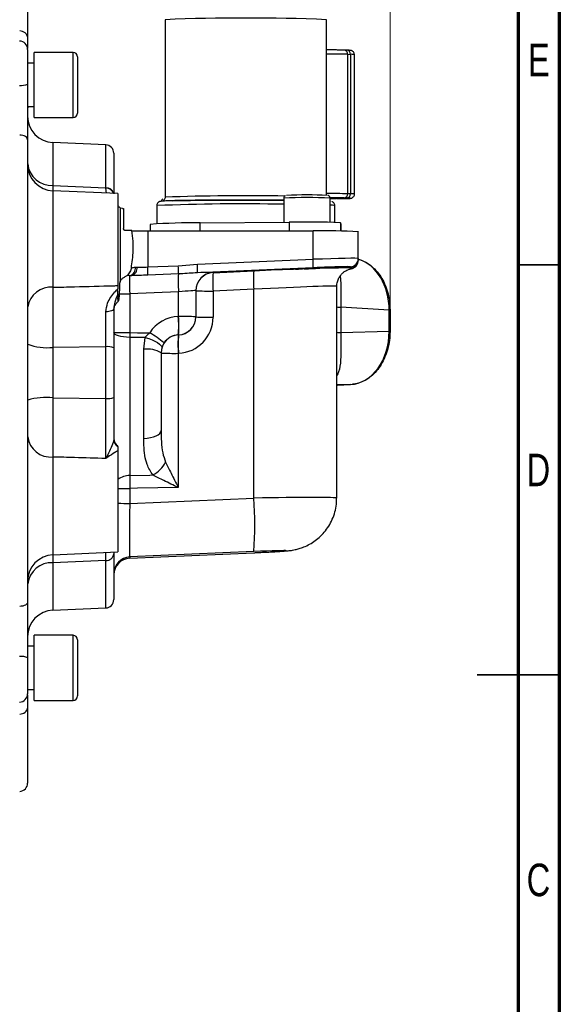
# Model space of a CAD drawing. Header units: inches. Extents: x 0.6 to 16.3, y 0.2 to 11.5.
# Tile 15 of 16: x 13.7 to 16.3, y 4.3 to 9. Entities that reach past the tile are written whole.
import ezdxf

# ---------------------------------------------------------------- set-up
doc = ezdxf.new("R2010")
doc.units = ezdxf.units.IN
doc.header["$MEASUREMENT"] = 0
doc.styles.add('SLDTEXTSTYLE0', font='TXT', dxfattribs={"width": 0.75})
doc.dimstyles.new('SLDDIMSTYLE3', dxfattribs={"dimtxt": 0.137795, "dimasz": 0.14, "dimexe": 0, "dimexo": 0.0625, "dimgap": 0.034449, "dimtad": 0, "dimdec": 1, "dimlfac": 1.5, "dimrnd": 1e-09, "dimzin": 12, "dimdsep": 46, "dimtxsty": 'SLDTEXTSTYLE0', "dimblk1": 'CLOSED', "dimblk2": 'CLOSED', "dimsah": 1, "dimcen": 0.09, "dimadec": 0, "dimazin": 3, "dimtfac": 1, "dimtofl": 0, "dimtmove": 0, "dimatfit": 3, "dimldrblk": 'CLOSED', "dimfxl": 0, "dimfrac": 2, "dimtolj": 1, "dimtzin": 12, "dimarcsym": 0})

# ---------------------------------------------------------------- blocks, each defined once
blk = doc.blocks.new('_Closed')
at = {"color": 0, "linetype": 'ByBlock', "lineweight": -2}
for p, q in [((-1, 0.166667), (0, 0)), ((-1, 0.166667), (-1, -0.166667)), ((0, 0), (-1, -0.166667)), ((0, 0), (-1, 0))]:
    blk.add_line(p, q, dxfattribs=at)
blk = doc.blocks.new('_D_10')
at = {"color": 7, "linetype": 'Continuous', "lineweight": 0}
for p, q in [((13.7133, 10.2442), (13.6714, 10.2442)), ((13.6714, 10.2442), (13.6714, 10.0255)), ((14.0188, 10.2442), (14.0608, 10.2442)), ((14.0608, 10.2442), (14.0608, 10.0255)), ((15.5265, 7.6087), (15.5265, 10.0851)), ((12.1027, 10.0457), (13.5505, 10.0457)), ((13.6714, 10.0255), (13.7133, 10.0255)), ((14.0608, 10.0255), (14.0188, 10.0255)), ((15.5265, 10.0457), (14.1816, 10.0457))]:
    blk.add_line(p, q, dxfattribs=at)
at = {"color": 7, "linetype": 'Continuous', "lineweight": 18, "xscale": 0.14, "yscale": 0.14, "rotation": 180.0000000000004}
blk.add_blockref('_Closed', (12.1027, 10.0457), dxfattribs=at)
at = {"color": 7, "linetype": 'Continuous', "lineweight": 18, "xscale": 0.14, "yscale": 0.14}
blk.add_blockref('_Closed', (15.5265, 10.0457), dxfattribs=at)
at = {"color": 7, "linetype": 'Continuous', "lineweight": 18, "char_height": 0.1378, "attachment_point": 1, "style": 'SLDTEXTSTYLE0'}
for s, insert in [('130', (13.7133, 10.2031)), ('5.1', (13.7388, 9.9969))]:
    blk.add_mtext(s, dxfattribs=dict(at, insert=insert))

msp = doc.modelspace()

# ---------------------------------------------------------------- linework, layer by layer
at = {"color": 7, "linetype": 'Continuous', "lineweight": 70}
for p, q in [((16.3386, 11.4961), (16.3386, 0.1969)), ((16.1417, 11.2992), (16.1417, 0.3937))]:
    msp.add_line(p, q, dxfattribs=at)
at = {"color": 7, "linetype": 'Continuous', "lineweight": 25}
for p, q in [((13.7875, 9.2322), (13.7875, 8.9047)), ((14.4471, 8.9922), (14.4471, 8.1395)), ((15.2214, 8.1491), (15.2214, 8.9922)), ((13.7875, 8.8494), (13.7875, 8.6823)), ((15.3064, 8.846), (15.3058, 8.846)), ((15.3195, 8.8456), (15.3064, 8.846)), ((14.0057, 8.8354), (13.8191, 8.8354)), ((13.8191, 8.7), (13.8191, 8.8354)), ((14.0271, 8.8141), (14.0271, 8.5441)), ((15.3232, 8.1563), (15.3232, 8.8262)), ((15.3232, 8.8262), (15.3364, 8.8258)), ((15.3364, 8.8258), (15.3364, 8.1559)), ((15.3554, 8.1547), (15.3554, 8.8246)), ((13.8191, 8.7831), (13.7875, 8.7831)), ((13.8191, 8.5228), (13.8191, 8.7)), ((13.7875, 8.5751), (13.8191, 8.5751)), ((13.7875, 8.5728), (13.7909, 8.5728)), ((13.8191, 8.5228), (14.0057, 8.5228)), ((13.7875, 8.415), (13.7875, 6.197)), ((14.1626, 8.3912), (13.9087, 8.4023)), ((14.2009, 8.3512), (14.2009, 8.1562)), ((13.7875, 8.2336), (13.7875, 8.2336)), ((13.9087, 8.1965), (14.1626, 8.1848)), ((14.1626, 8.1835), (14.1626, 8.1848)), ((14.2209, 8.1573), (13.9087, 8.1709)), ((14.2209, 8.1573), (14.2209, 7.7153)), ((15.016, 8.1354), (15.016, 8.0196)), ((15.2391, 8.0194), (15.2391, 8.1354)), ((15.2391, 8.1326), (15.2693, 8.1329)), ((15.319, 8.1357), (15.3058, 8.1361)), ((15.319, 8.1357), (15.3311, 8.1351)), ((15.3364, 8.1559), (15.3232, 8.1563)), ((14.2309, 8.0888), (14.2309, 7.7356)), ((14.2331, 8.0869), (14.2309, 8.0888)), ((14.2427, 8.0863), (14.2331, 8.0869)), ((14.2427, 8.0863), (14.2475, 8.0855)), ((14.2475, 8.0855), (14.2475, 7.9892)), ((14.407, 8.0995), (14.407, 8.0121)), ((14.4794, 8.1228), (14.4784, 8.1228)), ((14.4832, 8.123), (14.4791, 8.1228)), ((15.2391, 8.1201), (15.241, 8.1199)), ((15.2614, 8.0189), (15.2614, 8.0995)), ((14.3759, 8.0094), (14.3759, 7.9783)), ((14.615, 8.016), (15.0417, 8.0199)), ((15.2925, 8.0095), (15.2881, 8.0175)), ((15.2925, 8.0094), (15.2925, 8.0095)), ((15.2925, 7.9769), (15.2925, 8.0094)), ((14.2881, 7.9792), (14.2575, 7.9792)), ((14.3638, 7.9783), (14.3638, 7.8048)), ((14.3638, 7.9783), (15.1574, 7.9778)), ((15.1574, 7.8416), (15.1574, 7.9778)), ((15.3742, 7.8457), (15.3742, 7.974)), ((14.3638, 7.8048), (14.5103, 7.8111)), ((14.5103, 7.8111), (14.6017, 7.8177)), ((14.6017, 7.8177), (15.1574, 7.8416)), ((15.1574, 7.801), (14.6017, 7.7771)), ((15.336, 7.7999), (15.336, 7.8057)), ((15.3731, 7.8281), (15.3736, 7.8365)), ((15.3742, 7.8457), (15.3742, 7.8399)), ((15.3742, 7.8399), (15.3742, 7.8364)), ((14.2629, 7.7624), (14.2542, 7.757)), ((14.2774, 7.7636), (14.2879, 7.7641)), ((14.2774, 7.7638), (14.2774, 7.7636)), ((14.2852, 7.8), (14.2814, 7.7868)), ((14.5106, 7.7715), (14.3641, 7.7652)), ((14.6771, 7.7774), (14.8724, 7.7858)), ((14.6771, 7.7781), (14.6771, 7.7774)), ((14.2209, 7.7153), (14.2209, 7.7001)), ((15.2709, 6.6954), (15.2709, 7.712)), ((14.2209, 7.6761), (14.2209, 7.7001)), ((14.5113, 7.6857), (14.2774, 7.6756)), ((14.2774, 7.6756), (14.2774, 7.4897)), ((14.5113, 7.5669), (14.5113, 7.6857)), ((14.5942, 7.6915), (14.5942, 7.5654)), ((14.8724, 7.6978), (14.6771, 7.6894)), ((14.6771, 7.6894), (14.6771, 7.5634)), ((14.8724, 6.6954), (14.8724, 7.6978)), ((15.2897, 7.612), (15.2897, 7.4904)), ((15.5221, 7.5973), (15.2897, 7.612)), ((14.5104, 7.5668), (14.5113, 7.5669)), ((14.5942, 7.5654), (14.5942, 7.5648)), ((15.5221, 7.496), (15.5221, 7.5973)), ((15.5265, 7.5972), (15.5265, 7.5693)), ((15.5265, 7.5693), (15.5265, 7.5693)), ((15.5265, 7.5693), (15.5265, 7.4959)), ((14.2774, 7.4897), (14.2774, 7.467)), ((14.5113, 7.4789), (14.5104, 7.4788)), ((14.5104, 7.4788), (14.5104, 7.4783)), ((14.5104, 7.4783), (14.5113, 7.4784)), ((14.5113, 7.4784), (14.5113, 7.4789)), ((15.2897, 7.4904), (15.5221, 7.496)), ((15.5265, 7.4959), (15.5265, 7.4945)), ((15.5265, 7.4945), (15.5265, 7.4945)), ((14.2774, 7.467), (14.2774, 6.8039)), ((14.352, 7.4664), (14.2774, 7.467)), ((14.3447, 7.4094), (14.352, 7.4664)), ((14.1626, 7.4218), (13.9087, 7.4187)), ((13.9087, 7.4187), (13.9087, 7.1771)), ((14.1626, 7.1737), (14.1626, 7.4218)), ((14.2009, 7.4167), (14.2009, 7.1775)), ((14.3447, 6.9819), (14.3447, 7.4094)), ((14.4312, 7.4174), (14.4275, 7.3927)), ((14.4275, 7.3927), (14.4275, 7.0203)), ((14.5104, 7.3903), (14.5104, 6.7455)), ((14.5113, 7.3903), (14.5104, 7.3903)), ((15.273, 7.2366), (15.3361, 7.2402)), ((15.2742, 7.2366), (15.3373, 7.2402)), ((15.3373, 7.2402), (15.3468, 7.2414)), ((13.9087, 7.1771), (14.1626, 7.1737)), ((14.2209, 6.9233), (14.2209, 6.4365)), ((14.2774, 6.7413), (14.2774, 6.6699)), ((14.2774, 6.6699), (14.8724, 6.6954)), ((13.9087, 6.4229), (14.2209, 6.4365)), ((14.2009, 6.4356), (14.2009, 6.4277)), ((14.2773, 6.4063), (14.8726, 6.4328)), ((14.8724, 6.4382), (14.2774, 6.4126)), ((14.2774, 6.4064), (14.8724, 6.4328)), ((14.8724, 6.4328), (14.8726, 6.4328)), ((14.1626, 6.396), (13.9087, 6.3844)), ((14.2009, 6.4277), (14.2009, 6.2078)), ((14.2774, 6.4126), (14.2774, 6.4064)), ((13.7875, 6.3254), (13.7875, 6.3254)), ((13.9087, 6.1567), (14.1626, 6.1678)), ((14.0057, 6.0362), (13.8191, 6.0362)), ((13.8191, 5.7236), (13.8191, 6.0362)), ((14.0271, 6.0149), (14.0271, 5.7449)), ((13.8191, 5.9839), (13.7875, 5.9839)), ((13.7875, 5.9277), (13.7875, 5.7558)), ((13.7875, 5.7759), (13.8191, 5.7759)), ((13.8191, 5.7236), (14.0057, 5.7236)), ((13.7875, 5.6909), (13.7875, 5.3268))]:
    msp.add_line(p, q, dxfattribs=at)
at = {"color": 8, "linetype": 'Continuous', "lineweight": 25}
for p, q in [((14.0057, 8.5228), (14.0057, 8.8354)), ((13.9087, 8.4023), (13.9087, 8.1965)), ((14.1626, 8.1848), (14.1626, 8.3912)), ((13.9087, 8.1965), (13.9083, 8.1707)), ((14.1658, 8.1597), (14.1626, 8.1835)), ((13.9087, 8.1709), (13.9087, 7.7072)), ((14.615, 7.9781), (14.615, 8.016)), ((15.0417, 8.0199), (15.0417, 7.9778)), ((15.2881, 8.0175), (15.2881, 7.977)), ((15.2925, 7.9769), (15.2925, 8.0095)), ((14.2774, 7.7638), (14.2627, 7.7622)), ((14.2774, 7.7636), (14.2641, 7.7619)), ((15.3381, 7.7961), (15.3416, 7.7971)), ((15.3361, 7.2402), (15.2709, 7.2386)), ((13.9087, 6.8923), (13.9087, 6.4229)), ((13.9087, 6.3844), (13.9087, 6.1567)), ((14.1626, 6.1678), (14.1626, 6.396)), ((14.0057, 5.7236), (14.0057, 6.0362))]:
    msp.add_line(p, q, dxfattribs=at)
at = {"color": 7, "linetype": 'Continuous', "lineweight": 35}
for p, q in [((16.1417, 7.815), (16.3386, 7.815)), ((16.3386, 5.8465), (15.9449, 5.8465)), ((16.1417, 5.8465), (16.3386, 5.8465))]:
    msp.add_line(p, q, dxfattribs=at)
at = {"color": 7, "linetype": 'Continuous', "lineweight": 25, "flags": 128}
for points in [[(13.7875, 8.415), (13.7868, 8.4194), (13.7847, 8.4236), (13.7812, 8.4276), (13.7764, 8.4311), (13.7707, 8.434), (13.7641, 8.4362), (13.7568, 8.4376), (13.7493, 8.4382)], [(14.2774, 7.467), (14.2623, 7.4676), (14.2479, 7.4689), (14.2346, 7.4711), (14.2231, 7.4738), (14.2136, 7.4772), (14.2066, 7.4809), (14.2023, 7.485), (14.2009, 7.4892)], [(14.2774, 7.4897), (14.3143, 7.4894), (14.3732, 7.489)], [(14.352, 7.4664), (14.3685, 7.4612), (14.3842, 7.4551), (14.3984, 7.4486), (14.4106, 7.4417), (14.4204, 7.435), (14.4272, 7.4285), (14.4309, 7.4225), (14.4312, 7.4174)], [(14.3447, 6.9819), (14.361, 6.9829), (14.3766, 6.9853), (14.391, 6.9889), (14.4035, 6.9937), (14.4137, 6.9995), (14.4213, 7.006), (14.426, 7.013), (14.4275, 7.0203)], [(14.2774, 6.8039), (14.374, 6.8058), (14.3882, 6.806)], [(14.5104, 6.7455), (14.315, 6.742), (14.2774, 6.7413)], [(13.7875, 6.197), (13.7868, 6.1928), (13.7847, 6.1888), (13.7812, 6.185), (13.7764, 6.1817), (13.7707, 6.179), (13.7641, 6.1768), (13.7568, 6.1755), (13.7493, 6.1749)]]:
    msp.add_lwpolyline(points, dxfattribs=at)
at = {"color": 7, "linetype": 'Continuous', "lineweight": 25}
for centre, radius, start, end in [((14.8342, -0.2402), 9.2405, 87.59873, 92.40127), ((13.7509, 8.9012), 0.0368, 5.4248, 92.5663), ((13.7475, 8.8494), 0.04, 0, 89), ((14.0057, 8.8141), 0.0213, 0, 90), ((13.7578, 8.7539), 0.0776, 262.9456, 292.5731), ((13.9142, 8.5288), 0.1267, 180, 267.5), ((14.0057, 8.5441), 0.0213, 270, 0), ((14.1609, 8.3512), 0.04, 0, 87.5), ((13.9026, 8.312), 0.1157, 186.0334, 273.0291), ((13.9142, 8.2974), 0.1267, 180, 267.5), ((15.1277, 5.6395), 2.5111, 87.7612, 92.2474), ((15.3042, 8.1551), 0.019, 274.8356, 3.5724), ((15.3174, 8.1547), 0.019, 274.8356, 3.5724), ((14.5698, 5.3358), 2.6806, 89.0333, 94.1487), ((15.1235, 3.746), 4.2746, 87.7927, 91.0955), ((14.3553, 10.5747), 2.5964, 268.5164, 270.186), ((15.2101, 4.7414), 3.2368, 87.0931, 90.9317), ((14.2689, 7.7989), 0.0361, 283.5248, 8.4378), ((14.2768, 7.798), 0.0357, 288.0996, 10.6235), ((14.0063, 7.7821), 0.3582, 357.2969, 3.6356), ((14.1529, 7.7884), 0.3582, 357.2969, 3.6356), ((14.362, 7.7974), 0.2406, 355.1574, 4.8426), ((14.9177, 7.8213), 0.2406, 355.1574, 4.8426), ((15.3342, 7.8457), 0.04, 272.4959, 359.9963), ((15.3342, 7.8399), 0.04, 272.4959, 359.9963), ((15.3342, 7.8364), 0.04, 280.6104, 359.997), ((15.2858, 7.7349), 0.776, 177.2969, 183.6356), ((14.6809, 7.6915), 0.0867, 92.4959, 179.9963), ((14.6809, 7.6909), 0.0867, 92.4959, 179.9963), ((15.1965, 7.7334), 0.5212, 175.1574, 184.8426), ((15.3918, 7.7418), 0.5212, 175.1574, 184.8426), ((13.8985, 7.5953), 0.1124, 84.8149, 170.7733), ((14.657, 8.9268), 1.2376, 267.0931, 270.9317), ((13.9911, 7.5228), 0.5212, 355.1574, 4.8426), ((14.5315, 6.3294), 1.2376, 87.0931, 90.9317), ((13.992, 7.5229), 0.5212, 355.1574, 4.8426), ((14.5076, 7.5654), 0.0867, 272.4959, 359.9963), ((14.657, 8.8008), 1.2376, 267.0931, 270.9317), ((15.4987, 6.4022), 1.1954, 88.6694, 88.8787), ((14.2588, 8.6319), 1.1424, 267.0931, 270.9317), ((14.0784, 7.0041), 0.5675, 50.1777, 58.7021), ((14.5142, 7.3917), 0.0867, 92.4959, 179.9963), ((15.0298, 7.4343), 0.5212, 175.1574, 184.8426), ((15.0307, 7.4343), 0.5212, 175.1574, 184.8426), ((15.4987, 6.3007), 1.1955, 88.6696, 88.8787), ((13.8798, 7.6712), 0.2541, 248.7107, 276.5274), ((14.1717, 7.3443), 0.078, 68.0624, 96.7066), ((14.3639, 7.2914), 0.1196, 57.8496, 99.2523), ((14.4903, 8.6277), 1.2376, 267.0931, 270.9317), ((15.2721, 7.2723), 0.0357, 271.3718, 273.2909), ((15.3352, 7.2759), 0.0357, 271.3718, 273.2909), ((13.8796, 6.8413), 0.3371, 85.0416, 105.8419), ((14.1718, 7.2755), 0.1022, 264.8419, 286.516), ((13.8997, 7.0052), 0.1133, 188.2414, 274.5658), ((14.2409, 6.9806), 0.04, 180, 240), ((14.2404, 6.9779), 0.0396, 180.1037, 240.368), ((14.3277, 6.9265), 0.1348, 296.6457, 334.4225), ((13.2956, 6.5668), 1.582, 355.3368, 4.6632), ((13.9142, 6.2963), 0.1267, 92.5, 180), ((13.9015, 6.2699), 0.1147, 86.3966, 173.1772), ((14.1649, 6.4321), 0.0362, 266.3253, 353.0764), ((14.2809, 6.3327), 0.08, 92.4959, 179.9963), ((14.2809, 6.3265), 0.08, 92.4959, 179.9963), ((14.2809, 6.3264), 0.08, 92.4167, 180), ((14.1609, 6.2078), 0.04, 272.5, 0), ((13.9142, 6.0302), 0.1267, 92.5, 180), ((14.0057, 6.0149), 0.0213, 360, 90), ((13.7577, 5.8707), 0.0644, 62.345, 98.4187), ((13.7475, 5.7558), 0.04, 271, 0), ((14.0057, 5.7449), 0.0213, 270, 0), ((13.7513, 5.6948), 0.0365, 266.8775, 353.8409), ((13.7475, 5.3268), 0.04, 272.5, 0)]:
    msp.add_arc(centre, radius, start, end, dxfattribs=at)
at = {"color": 8, "linetype": 'Continuous', "lineweight": 25}
for centre, radius, start, end in [((15.3045, 8.8274), 0.0187, 356.2739, 84.3301), ((15.3177, 8.827), 0.0187, 356.2739, 84.3301), ((15.2172, 4.1112), 4.7162, 88.7123, 89.9496), ((15.34, 8.7313), 0.0946, 80.6225, 92.2161), ((14.1641, 8.1471), 0.0377, 17.0219, 92.3023), ((14.164, 8.1454), 0.0381, 19.5719, 91.9989), ((14.8309, -1.7428), 9.8898, 88.88104, 92.22435), ((15.1275, 5.6476), 2.4904, 87.4328, 92.5672), ((15.2202, 3.6976), 4.4599, 88.6768, 89.9852), ((15.34, 8.061), 0.095, 80.652, 92.1966), ((14.8169, -1.9603), 10.0682, 88.86696, 92.33346), ((15.2397, 7.9954), 0.1064, 78.1926, 90.3089), ((14.2438, 7.7981), 0.0393, 309.4175, 343.2974), ((14.2767, 11.2607), 3.5851, 269.1876, 270.0109), ((15.2926, 7.9643), 0.3523, 266.4619, 269.5272), ((15.2926, 7.8427), 0.3523, 266.4619, 269.5272), ((14.2775, 6.7104), 0.0935, 90.049, 127.2649), ((14.2741, 9.9037), 3.1624, 269.0362, 270.0601), ((14.2741, 9.8322), 3.1624, 269.0362, 270.0601)]:
    msp.add_arc(centre, radius, start, end, dxfattribs=at)
at = {"color": 7, "linetype": 'Continuous', "lineweight": 25}
for centre, major_axis, ratio, start_param, end_param in [((14.3675, 7.8092), (0.0867, 0.0055), 0.016435, 3.89953, 4.013235), ((15.1475, 7.8375), (0.2267, 0.0082), 0.016481, 6.282593, 7.809756), ((15.1493, 7.7976), (0.1867, 0.0082), 0.01647, 0.729397, 1.526444), ((14.2809, 7.6771), (-0.0034, 0.0866), 0.040884, 0.016638, 1.585532), ((14.3693, 7.7692), (0.1267, 0.0055), 0.01647, 3.89986, 4.013565), ((14.5038, 7.7705), (0.1733, 0.0076), 0.01647, 6.282466, 7.252924), ((14.8504, 7.7766), (0.5033, 0.022), 0.01647, 1.079008, 1.526444), ((15.1275, 7.7966), (0.0551, 0.0024), 0.01647, 4.473859, 10.189164), ((14.8504, 7.7766), (0.5033, 0.022), 0.01647, 0.266081, 1.017644), ((14.5075, 7.6839), (0.0867, 0.0076), 0.016377, 6.281755, 7.808918), ((14.518, 7.3937), (0.1335, -0.1107), 0.999267, 2.306254, 3.251504), ((14.5075, 7.5649), (0.0641, -0.0584), 0.998554, 5.493952, 7.021116), ((14.5038, 7.5635), (0.1335, -0.1107), 0.999267, 5.447847, 6.97501), ((14.5142, 7.3922), (0.0641, -0.0584), 0.998554, 2.35236, 3.297609), ((15.3281, 7.4933), (0.0012, 0.2534), 0.765933, 3.189242, 4.726618), ((14.2809, 6.6663), (0.0034, 0.2537), 0.013942, 1.556984, 3.125877), ((14.8653, 6.4352), (0.1633, 0.0071), 0.01647, 4.755303, 7.809629)]:
    msp.add_ellipse(centre, major_axis=major_axis, ratio=ratio, start_param=start_param, end_param=end_param, dxfattribs=at)
at = {"color": 8, "linetype": 'Continuous', "lineweight": 25}
for centre, major_axis, ratio, start_param, end_param in [((15.1493, 7.7976), (0.1867, 0.0082), 0.01647, 6.282466, 7.012582), ((15.3281, 7.5946), (0.0088, 0.2532), 0.765616, 4.749458, 6.08143), ((14.8542, 7.69), (0.4167, 0.022), 0.016456, 6.282395, 7.80948), ((14.8542, 6.6882), (0.4167, 0.0071), 0.016497, 6.282969, 7.810066), ((14.2809, 6.6601), (0.0035, 0.2537), 0.013487, 3.14238, 3.158882)]:
    msp.add_ellipse(centre, major_axis=major_axis, ratio=ratio, start_param=start_param, end_param=end_param, dxfattribs=at)
at = {"color": 7, "linetype": 'Continuous', "lineweight": 25}
for points, knots in [([(13.7875, 8.9047), (13.7875, 8.902), (13.7875, 8.8881), (13.7875, 8.8681), (13.7875, 8.8582), (13.7875, 8.8537)], [0, 0, 0, 0, 0.115772, 0.596055, 1, 1, 1, 1]), ([(15.2743, 8.8466), (15.2712, 8.8467), (15.2631, 8.8468), (15.249, 8.8469), (15.2344, 8.847), (15.2254, 8.847), (15.2214, 8.847)], [0, 0, 0, 0, 0.204465, 0.534499, 0.792163, 1, 1, 1, 1]), ([(15.3058, 8.846), (15.2971, 8.8462), (15.2882, 8.8465), (15.2747, 8.8466), (15.2743, 8.8466)], [0, 0, 0, 0, 0.970504, 1, 1, 1, 1]), ([(15.3552, 8.825), (15.3551, 8.8271), (15.3547, 8.8318), (15.351, 8.8377), (15.3465, 8.8415), (15.3426, 8.8434), (15.3386, 8.8446), (15.3362, 8.8448), (15.3325, 8.8451), (15.3274, 8.8454), (15.3215, 8.8456), (15.319, 8.8456)], [0, 0, 0, 0, 0.0738722, 0.1626149, 0.234648, 0.2793317, 0.3261963, 0.4443425, 0.6052307, 0.837637, 1, 1, 1, 1]), ([(13.7875, 8.6823), (13.7875, 8.6773), (13.7875, 8.6518), (13.7875, 8.6046), (13.7875, 8.5402), (13.7875, 8.475), (13.7875, 8.4352), (13.7875, 8.415)], [0, 0, 0, 0, 0.053201, 0.273346, 0.499857, 0.74544, 1, 1, 1, 1]), ([(14.4468, 8.1393), (14.4468, 8.1385), (14.4472, 8.1352), (14.4449, 8.1297), (14.4408, 8.1248), (14.4364, 8.1218), (14.4331, 8.1206), (14.4326, 8.1205), (14.4324, 8.1205)], [0, 0, 0, 0, 0.0488562, 0.2322143, 0.3840933, 0.5161522, 0.7047259, 1, 1, 1, 1]), ([(15.0233, 8.1472), (15.0224, 8.1467), (15.0204, 8.1455), (15.0178, 8.1424), (15.0161, 8.1388), (15.0162, 8.1364), (15.0162, 8.1355)], [0, 0, 0, 0, 0.224677, 0.502648, 0.81484, 1, 1, 1, 1]), ([(15.2389, 8.1354), (15.2389, 8.1364), (15.239, 8.1387), (15.2375, 8.1421), (15.2353, 8.1449), (15.2329, 8.1467), (15.2309, 8.1477), (15.2297, 8.1481), (15.2294, 8.1482), (15.2293, 8.1482)], [0, 0, 0, 0, 0.146791, 0.379828, 0.570486, 0.733908, 0.871388, 0.987683, 1, 1, 1, 1]), ([(15.3058, 8.1361), (15.2989, 8.1363), (15.2848, 8.1366), (15.2604, 8.1369), (15.2435, 8.137), (15.2388, 8.137)], [0, 0, 0, 0, 0.408237, 0.834709, 1, 1, 1, 1]), ([(15.2732, 8.1329), (15.2759, 8.1329), (15.284, 8.133), (15.296, 8.1332), (15.3085, 8.1334), (15.3186, 8.1336), (15.3263, 8.1339), (15.3316, 8.1341), (15.3352, 8.1344), (15.3375, 8.1346), (15.3407, 8.1353), (15.3437, 8.1364), (15.3469, 8.1381), (15.3507, 8.1413), (15.3541, 8.1467), (15.3558, 8.1518), (15.3553, 8.1547), (15.3552, 8.1551)], [0, 0, 0, 0, 0.059758, 0.182109, 0.302451, 0.418228, 0.526858, 0.625839, 0.712885, 0.788335, 0.823728, 0.845767, 0.867735, 0.89954, 0.943336, 0.992113, 1, 1, 1, 1]), ([(14.2209, 8.0995), (14.2211, 8.0992), (14.2216, 8.0984), (14.2247, 8.0946), (14.229, 8.0906), (14.2309, 8.0888)], [0, 0, 0, 0, 0.235891, 0.664421, 1, 1, 1, 1]), ([(14.4784, 8.1228), (14.4757, 8.1227), (14.4672, 8.1225), (14.4559, 8.1221), (14.4445, 8.1216), (14.4361, 8.121), (14.4302, 8.1206), (14.4259, 8.12), (14.4229, 8.1196), (14.4178, 8.1176), (14.4136, 8.1147), (14.4098, 8.1104), (14.4072, 8.1051), (14.4073, 8.1012), (14.4073, 8.0996)], [0, 0, 0, 0, 0.072191, 0.228475, 0.37664, 0.514721, 0.640577, 0.752688, 0.851733, 0.889636, 0.918273, 0.944873, 0.977237, 1, 1, 1, 1]), ([(14.4366, 8.1313), (14.4357, 8.1308), (14.4337, 8.1296), (14.4311, 8.1265), (14.4294, 8.1229), (14.4295, 8.1205), (14.4295, 8.1195)], [0, 0, 0, 0, 0.224677, 0.502648, 0.81484, 1, 1, 1, 1]), ([(14.4832, 8.123), (14.4969, 8.1233), (14.5252, 8.124), (14.5832, 8.1249), (14.6525, 8.1256), (14.7312, 8.1261), (14.8006, 8.1263), (14.8561, 8.1263), (14.9095, 8.1262), (14.9644, 8.126), (15.0019, 8.1256), (15.016, 8.1255)], [0, 0, 0, 0, 0.121681, 0.250651, 0.384982, 0.522164, 0.659346, 0.726587, 0.79385, 0.922819, 1, 1, 1, 1]), ([(15.016, 8.1255), (15.0019, 8.1256), (14.9644, 8.126), (14.8961, 8.1262), (14.8142, 8.1263), (14.7312, 8.1261), (14.6655, 8.1257), (14.6171, 8.1252), (14.5732, 8.1247), (14.5252, 8.124), (14.4969, 8.1233), (14.4832, 8.123)], [0, 0, 0, 0, 0.077239, 0.2062, 0.340523, 0.477697, 0.61487, 0.682106, 0.749365, 0.878327, 1, 1, 1, 1]), ([(15.2611, 8.0994), (15.2612, 8.1005), (15.2615, 8.1042), (15.259, 8.1099), (15.2546, 8.115), (15.2501, 8.1178), (15.2487, 8.1183), (15.2479, 8.1185)], [0, 0, 0, 0, 0.095749, 0.353512, 0.570424, 0.779582, 1, 1, 1, 1]), ([(14.2575, 7.9792), (14.2565, 7.9793), (14.2543, 7.9795), (14.2514, 7.9811), (14.2491, 7.9835), (14.2478, 7.9863), (14.2476, 7.9883), (14.2475, 7.9892)], [0, 0, 0, 0, 0.202146, 0.404171, 0.609672, 0.823738, 1, 1, 1, 1]), ([(14.2852, 7.8), (14.287, 7.8133), (14.2907, 7.8401), (14.2948, 7.8835), (14.2942, 7.9309), (14.2902, 7.9624), (14.2881, 7.9792)], [0, 0, 0, 0, 0.232028, 0.470172, 0.716724, 1, 1, 1, 1]), ([(14.2852, 7.8), (14.2862, 7.8004), (14.2905, 7.8021), (14.2986, 7.8033), (14.3047, 7.8042)], [0, 0, 0, 0, 0.246012, 1, 1, 1, 1]), ([(14.3118, 7.8046), (14.3199, 7.8044), (14.3356, 7.8042), (14.3545, 7.8046), (14.3638, 7.8048)], [0, 0, 0, 0, 0.513147, 1, 1, 1, 1]), ([(15.3379, 7.796), (15.3385, 7.7961), (15.3408, 7.7965), (15.3442, 7.7974), (15.3512, 7.7997), (15.3554, 7.8026), (15.3568, 7.8036)], [0, 0, 0, 0, 0.170801, 0.638394, 0.877499, 1, 1, 1, 1]), ([(15.3728, 7.8425), (15.383, 7.8393), (15.4037, 7.8326), (15.4326, 7.814), (15.4593, 7.7895), (15.4823, 7.7593), (15.5012, 7.7245), (15.515, 7.6859), (15.5246, 7.6432), (15.5258, 7.6131), (15.5265, 7.5972)], [0, 0, 0, 0, 0.118797, 0.242615, 0.366433, 0.490271, 0.614109, 0.737979, 0.861848, 1, 1, 1, 1]), ([(14.2309, 7.7356), (14.233, 7.7391), (14.2374, 7.7463), (14.2465, 7.7532), (14.2527, 7.7563), (14.2542, 7.757)], [0, 0, 0, 0, 0.401517, 0.850199, 1, 1, 1, 1]), ([(14.2814, 7.7868), (14.2775, 7.7796), (14.2725, 7.7705), (14.2646, 7.7638), (14.2629, 7.7624)], [0, 0, 0, 0, 0.790499, 1, 1, 1, 1]), ([(14.3641, 7.7652), (14.3507, 7.7649), (14.3241, 7.7642), (14.2999, 7.7641), (14.2879, 7.7641)], [0, 0, 0, 0, 0.5006375, 1, 1, 1, 1]), ([(14.6017, 7.7771), (14.5754, 7.7753), (14.5452, 7.7731), (14.5146, 7.7717), (14.5106, 7.7715)], [0, 0, 0, 0, 0.870006, 1, 1, 1, 1]), ([(15.1146, 7.7952), (15.1086, 7.7949), (15.0986, 7.7945), (15.0909, 7.7943), (15.0878, 7.7942)], [0, 0, 0, 0, 0.593738, 1, 1, 1, 1]), ([(15.2709, 7.7113), (15.2714, 7.719), (15.2724, 7.7334), (15.2802, 7.7525), (15.2904, 7.7676), (15.3019, 7.7789), (15.3134, 7.7868), (15.3235, 7.7917), (15.331, 7.7943), (15.3358, 7.7956), (15.3379, 7.796), (15.3381, 7.796), (15.3381, 7.796)], [0, 0, 0, 0, 0.1593613, 0.3004022, 0.4269211, 0.5409289, 0.6421801, 0.7293696, 0.8079465, 0.8848943, 0.9891922, 1, 1, 1, 1]), ([(15.3416, 7.7971), (15.3412, 7.7977), (15.3406, 7.7987), (15.3373, 7.7996), (15.336, 7.7999)], [0, 0, 0, 0, 0.602399, 1, 1, 1, 1]), ([(13.9087, 7.7072), (13.9085, 7.684), (13.9081, 7.6473), (13.908, 7.5848), (13.908, 7.5313), (13.9082, 7.4751), (13.9085, 7.4377), (13.9087, 7.4187)], [0, 0, 0, 0, 0.297372, 0.470528, 0.648701, 0.821843, 1, 1, 1, 1]), ([(13.9087, 7.7072), (13.9431, 7.7081), (14.0405, 7.7106), (14.1446, 7.7133), (14.2142, 7.7152), (14.2209, 7.7153)], [0, 0, 0, 0, 0.3309, 0.935937, 1, 1, 1, 1]), ([(14.2283, 7.7232), (14.2282, 7.7184), (14.2281, 7.6941), (14.226, 7.6583), (14.224, 7.6473), (14.223, 7.6418)], [0, 0, 0, 0, 0.1099027, 0.5548217, 1, 1, 1, 1]), ([(14.2309, 7.7356), (14.2298, 7.7323), (14.2283, 7.7282), (14.2283, 7.7241), (14.2283, 7.7232)], [0, 0, 0, 0, 0.802619, 1, 1, 1, 1]), ([(14.1629, 7.5895), (14.1647, 7.6038), (14.168, 7.6294), (14.186, 7.6606), (14.2034, 7.683), (14.216, 7.6953), (14.2209, 7.7001)], [0, 0, 0, 0, 0.323398, 0.574638, 0.833154, 1, 1, 1, 1]), ([(14.2209, 7.6761), (14.2152, 7.663), (14.2059, 7.6413), (14.2009, 7.6155), (14.2009, 7.6045), (14.2009, 7.6045)], [0, 0, 0, 0, 0.604784, 0.999985, 1, 1, 1, 1]), ([(14.2209, 7.6761), (14.2209, 7.6734), (14.2209, 7.6658), (14.2209, 7.66), (14.2209, 7.6562)], [0, 0, 0, 0, 0.353897, 1, 1, 1, 1]), ([(14.2009, 7.5944), (14.2012, 7.5992), (14.2019, 7.6088), (14.2077, 7.6232), (14.2149, 7.6342), (14.2211, 7.6389), (14.2231, 7.6403)], [0, 0, 0, 0, 0.289766, 0.582379, 0.870779, 1, 1, 1, 1]), ([(14.2218, 7.6407), (14.2218, 7.6407), (14.2214, 7.6403), (14.221, 7.6452), (14.2209, 7.6528), (14.2209, 7.6562)], [0, 0, 0, 0, 0.01583, 0.563609, 1, 1, 1, 1]), ([(14.1626, 7.4218), (14.1627, 7.4402), (14.1628, 7.4775), (14.1628, 7.5346), (14.1629, 7.571), (14.1629, 7.5895)], [0, 0, 0, 0, 0.3239555, 0.6573066, 1, 1, 1, 1]), ([(14.2009, 7.6044), (14.2009, 7.5838), (14.2009, 7.5435), (14.2009, 7.4797), (14.2009, 7.4379), (14.2009, 7.4167)], [0, 0, 0, 0, 0.34265, 0.666628, 1, 1, 1, 1]), ([(14.352, 7.4664), (14.353, 7.468), (14.3585, 7.4765), (14.3666, 7.4834), (14.3732, 7.489)], [0, 0, 0, 0, 0.179004, 1, 1, 1, 1]), ([(15.5265, 7.4945), (15.5259, 7.4805), (15.5247, 7.4525), (15.5163, 7.4114), (15.503, 7.3723), (15.4847, 7.3364), (15.4621, 7.3051), (15.4359, 7.279), (15.4066, 7.2592), (15.3767, 7.2458), (15.3563, 7.243), (15.3467, 7.2418)], [0, 0, 0, 0, 0.111187, 0.222374, 0.335477, 0.44858, 0.561666, 0.674752, 0.78781, 0.900868, 1, 1, 1, 1]), ([(14.4418, 7.44), (14.439, 7.4352), (14.4355, 7.4292), (14.4326, 7.4216), (14.4317, 7.4189), (14.4312, 7.4174)], [0, 0, 0, 0, 0.633173, 0.795927, 1, 1, 1, 1]), ([(13.9087, 7.1771), (13.9085, 7.1452), (13.9081, 7.0948), (13.908, 7.028), (13.908, 6.9775), (13.9082, 6.9308), (13.9085, 6.9053), (13.9087, 6.8923)], [0, 0, 0, 0, 0.297372, 0.470528, 0.648701, 0.821843, 1, 1, 1, 1]), ([(14.1626, 6.8854), (14.1627, 6.8966), (14.1628, 6.919), (14.1628, 6.9606), (14.1629, 7.0084), (14.1628, 7.0726), (14.1627, 7.1292), (14.1626, 7.1665), (14.1626, 7.1737)], [0, 0, 0, 0, 0.154012, 0.308024, 0.481128, 0.654233, 0.933047, 1, 1, 1, 1]), ([(14.2009, 7.1775), (14.2009, 7.1568), (14.2009, 7.1149), (14.2009, 7.0466), (14.2009, 7.0024), (14.2009, 6.9778)], [0, 0, 0, 0, 0.301844, 0.612439, 1, 1, 1, 1]), ([(14.4275, 7.0203), (14.4278, 7.002), (14.4284, 6.9652), (14.433, 6.9133), (14.4441, 6.8826), (14.4493, 6.8683)], [0, 0, 0, 0, 0.345836, 0.695754, 1, 1, 1, 1]), ([(14.2009, 6.9778), (14.2001, 6.9727), (14.1978, 6.9582), (14.1842, 6.9286), (14.1716, 6.9028), (14.1642, 6.8884), (14.1627, 6.8855), (14.1626, 6.8854)], [0, 0, 0, 0, 0.191835, 0.546813, 0.907396, 0.997257, 1, 1, 1, 1]), ([(14.3882, 6.806), (14.3778, 6.8222), (14.3597, 6.8505), (14.3493, 6.9002), (14.3451, 6.9425), (14.3448, 6.9707), (14.3447, 6.9819)], [0, 0, 0, 0, 0.330495, 0.578662, 0.832048, 1, 1, 1, 1]), ([(14.2209, 6.9233), (14.216, 6.9202), (14.2016, 6.9111), (14.1806, 6.898), (14.1657, 6.8876), (14.1627, 6.8855), (14.1626, 6.8854)], [0, 0, 0, 0, 0.292718, 0.857061, 0.996407, 1, 1, 1, 1]), ([(14.2209, 6.9435), (14.2209, 6.941), (14.2209, 6.936), (14.2209, 6.9275), (14.2209, 6.9233)], [0, 0, 0, 0, 0.494356, 1, 1, 1, 1]), ([(14.1626, 6.8854), (14.1124, 6.8868), (14.0278, 6.8891), (13.9431, 6.8914), (13.9087, 6.8923)], [0, 0, 0, 0, 0.593189, 1, 1, 1, 1]), ([(14.4493, 6.8683), (14.4579, 6.8507), (14.4772, 6.8112), (14.4986, 6.7688), (14.5104, 6.7456), (14.5104, 6.7455)], [0, 0, 0, 0, 0.444283, 0.99693, 1, 1, 1, 1]), ([(14.2774, 6.8039), (14.2773, 6.8012), (14.2771, 6.7914), (14.277, 6.7705), (14.2773, 6.751), (14.2774, 6.7413)], [0, 0, 0, 0, 0.158129, 0.579076, 1, 1, 1, 1]), ([(14.5104, 6.7455), (14.5103, 6.7455), (14.4869, 6.7569), (14.4444, 6.7778), (14.4055, 6.7973), (14.3882, 6.806)], [0, 0, 0, 0, 0.0030702, 0.5557137, 1, 1, 1, 1]), ([(14.8726, 6.4328), (14.8783, 6.433), (14.8951, 6.4338), (14.9223, 6.4351), (14.9527, 6.4366), (14.9802, 6.4382), (15.0041, 6.4397), (15.0226, 6.441), (15.0355, 6.4421), (15.0468, 6.4434), (15.0583, 6.445), (15.073, 6.4479), (15.0913, 6.4526), (15.1147, 6.4608), (15.1409, 6.4733), (15.168, 6.4906), (15.1937, 6.5122), (15.2172, 6.538), (15.2376, 6.5681), (15.254, 6.6016), (15.265, 6.6376), (15.2707, 6.6693), (15.2702, 6.6886), (15.27, 6.6953)], [0, 0, 0, 0, 0.028691, 0.083504, 0.138533, 0.19397, 0.250326, 0.30907, 0.355834, 0.382293, 0.405842, 0.429946, 0.462392, 0.50191, 0.553343, 0.606895, 0.661309, 0.719565, 0.779919, 0.841539, 0.903908, 0.966708, 1, 1, 1, 1]), ([(13.7875, 6.197), (13.7875, 6.1929), (13.7875, 6.1713), (13.7875, 6.129), (13.7875, 6.0665), (13.7875, 5.9983), (13.7875, 5.9515), (13.7875, 5.9277)], [0, 0, 0, 0, 0.053134, 0.273559, 0.500395, 0.745734, 1, 1, 1, 1]), ([(13.7875, 5.7501), (13.7875, 5.7499), (13.7875, 5.7462), (13.7875, 5.7282), (13.7875, 5.7035), (13.7875, 5.6909)], [0, 0, 0, 0, 0.0234318, 0.5029529, 1, 1, 1, 1])]:
    msp.add_open_spline(points, degree=3, knots=knots, dxfattribs=at)
at = {"color": 8, "linetype": 'Continuous', "lineweight": 25}
msp.add_open_spline([(15.3345, 8.135), (15.3346, 8.1347), (15.3346, 8.1341), (15.3105, 8.1334), (15.2831, 8.133), (15.2693, 8.1329)], degree=3, dxfattribs=at)
for points, knots in [([(15.2864, 7.7605), (15.2874, 7.7542), (15.2912, 7.7322), (15.2901, 7.6879), (15.2896, 7.6415), (15.2897, 7.6176), (15.2897, 7.612)], [0, 0, 0, 0, 0.168671, 0.588231, 0.903845, 1, 1, 1, 1]), ([(15.2897, 7.4904), (15.2897, 7.4723), (15.2898, 7.4483), (15.2904, 7.4035), (15.29, 7.3541), (15.2848, 7.3096), (15.274, 7.2888), (15.2709, 7.2829)], [0, 0, 0, 0, 0.20321, 0.269103, 0.543381, 0.869389, 1, 1, 1, 1]), ([(14.1626, 6.396), (14.1627, 6.407), (14.1627, 6.4221), (14.1628, 6.4315), (14.1628, 6.434)], [0, 0, 0, 0, 0.7355471, 1, 1, 1, 1]), ([(13.9082, 6.4212), (13.9082, 6.4192), (13.9083, 6.4101), (13.9085, 6.3956), (13.9087, 6.3844)], [0, 0, 0, 0, 0.228481, 1, 1, 1, 1])]:
    msp.add_open_spline(points, degree=3, knots=knots, dxfattribs=at)
at = {"color": 7, "linetype": 'Continuous', "lineweight": 25}
msp.add_open_spline([(14.2009, 7.6045), (14.2003, 7.6025), (14.1992, 7.5987), (14.1905, 7.5939), (14.178, 7.5904), (14.1679, 7.5898), (14.1629, 7.5894)], degree=3, dxfattribs=at)

# ---------------------------------------------------------------- texts
at = {"color": 7, "linetype": 'Continuous', "lineweight": 0, "char_height": 0.1562, "attachment_point": 2, "style": 'SLDTEXTSTYLE0'}
for s, insert in [('E', (16.2405, 8.8769)), ('D', (16.2383, 6.9084)), ('C', (16.2385, 4.9399))]:
    msp.add_mtext(s, dxfattribs=dict(at, insert=insert))

# ---------------------------------------------------------------- dimensions: what is measured, and where the dimension line sits
at = {"color": 7, "linetype": 'Continuous', "lineweight": 18}
dim = msp.add_linear_dim(base=(12.1027, 10.0457), p1=(15.5265, 7.5693), p2=(12.1027, 10.1253), dimstyle='SLDDIMSTYLE3', dxfattribs=at)
dim.commit()
dim.dimension.update_dxf_attribs({"geometry": '_D_10', "text_midpoint": (13.8661, 10.0457), "dimtype": 160})

doc.saveas('drawing.dxf')
